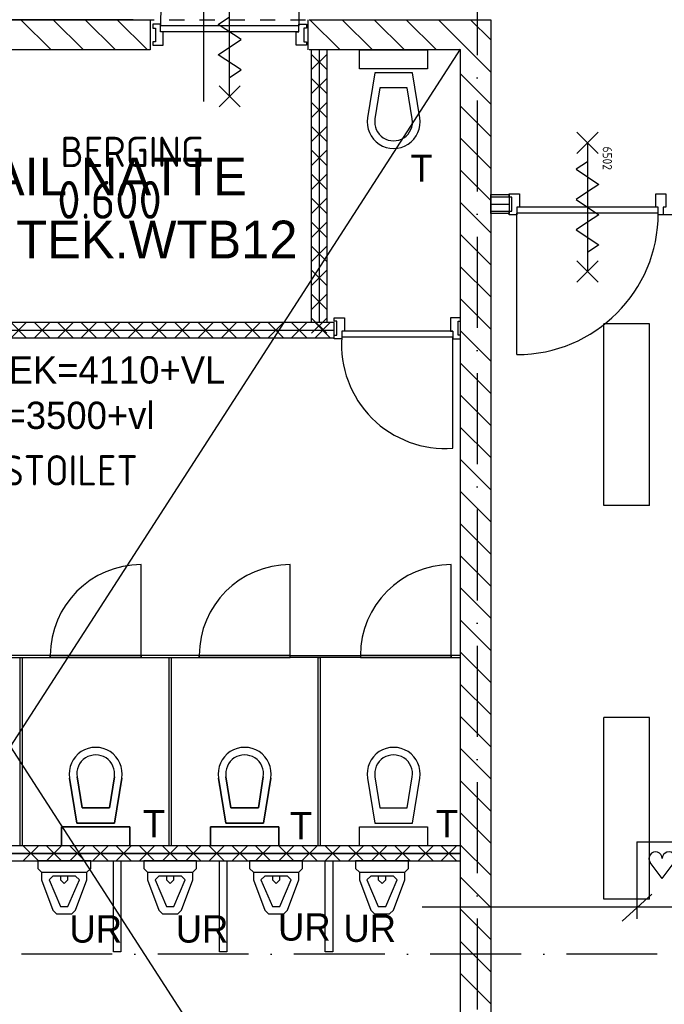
# Model space of a CAD drawing. Extents: x -866131 to -691536, y 173952 to 258052.
# Tile 97 of 160: x -769925 to -765666, y 216940 to 223441. Entities that reach past the tile are written whole.
import ezdxf
from ezdxf.enums import TextEntityAlignment as Align

# ---------------------------------------------------------------- set-up
doc = ezdxf.new("R2010")
doc.units = 0
doc.header["$LTSCALE"] = 100
for name, pattern in [('2322107', [2000, 1000, 1000]), ('2322121', [2000, 1000, 1000]), ('CENTER4', [5, 3.125, -0.625, 0.625, -0.625]), ('DASHDOT', [9, 6, -1.5, 0, -1.5]), ('HIDDEN', [2, 1, -1])]:
    doc.linetypes.add(name, pattern=pattern)
doc.layers.get('0').update_dxf_attribs({"linetype": 'CONTINUOUS'})
for name, color, linetype in [('AL$1----_ALGEMEEN', 7, 'CONTINUOUS'), ('AL$7----_STRAMIEN', 1, 'DASHDOT'), ('AL22----_BINNENWAND', 7, 'CONTINUOUS'), ('AL22----_CAMPINGWANDJE', 1, 'CONTINUOUS'), ('AL28----_KONSTRUKTIE', 3, 'CONTINUOUS'), ('AL32----_BINNENKOZ', 7, 'CONTINUOUS'), ('AL32----_DRAAIRICHTING', 1, 'CONTINUOUS'), ('AL65----_BEVEILIGING', 7, 'CONTINUOUS'), ('AL74----_INRSANITAIR', 7, 'CONTINUOUS'), ('ALL-----_REFLIJNEN', 8, 'CONTINUOUS'), ('ALN-----_BLOCKNAAM', 2, 'CONTINUOUS'), ('ALXA1---_RASTER50', 12, 'CONTINUOUS'), ('ALXA7---_KALKZVUIL', 1, 'CONTINUOUS'), ('ALXAB---_PREFABBETON', 1, 'CONTINUOUS'), ('ARMATUUR', 8, 'CONTINUOUS'), ('BOUW', 8, 'CONTINUOUS'), ('MV-BINNENKOZIJN', 1, 'CONTINUOUS'), ('VOLGNUMMER', 7, 'CONTINUOUS'), ('WL524---', 4, 'CONTINUOUS'), ('WL561---_AANVOER', 4, 'CONTINUOUS'), ('WL570---', 3, 'CONTINUOUS'), ('WL570---_RETOUR', 3, 'CONTINUOUS'), ('WL570---_TOEVOER', 3, 'CONTINUOUS')]:
    doc.layers.add(name, color=color, linetype=linetype)
doc.styles.add('BURO-018', font='BUROFONT.shx', dxfattribs={"height": 180})
doc.styles.add('BURO-025', font='BUROFONT.shx', dxfattribs={"height": 250})
doc.styles.get("Standard").update_dxf_attribs({"font": 'ISOCP'})

# ---------------------------------------------------------------- blocks, each defined once
blk = doc.blocks.new('A$C4CDC756A')
at = {"layer": 'BOUW', "color": 1, "style": 'BURO-018'}
for s, p in [('OK.DEK=4110+VL', (0, 300)), ('PL.h.=3500+vl', (0, 0))]:
    blk.add_text(s, height=180, dxfattribs=at).set_placement(p)
blk = doc.blocks.new('HART')
at = {"color": 1}
for q in [(-28.1, 39.5), (51.4, 39.5)]:
    blk.add_line((11.6, -12.9), q, dxfattribs=at)
for centre, start, end in [((-10.5, 52.8), 0, 217.1867), ((33.8, 52.8), 322.8133, 180)]:
    blk.add_arc(centre, 22.1, start, end, dxfattribs=at)
blk = doc.blocks.new('6502')
at = {"layer": 'AL65----_BEVEILIGING', "linetype": 'CONTINUOUS'}
for points in [[(-495, -70), (-355, 70)], [(-495, 70), (-355, -70)], [(-300, 0), (-250, -75), (-150, 75), (-100, 0)], [(-100, 0), (-50, -75), (50, 75), (100, 0)], [(100, 0), (150, -75), (250, 75), (300, 0)], [(355, -70), (495, 70)], [(355, 70), (495, -70)], [(-425, 0), (425, 0)]]:
    blk.add_lwpolyline(points, dxfattribs=at)
at = {"layer": 'ALN-----_BLOCKNAAM', "linetype": 'CONTINUOUS'}
blk.add_text('6502', height=61.02, dxfattribs=at).set_placement((-400, 100))

msp = doc.modelspace()

# ---------------------------------------------------------------- linework, layer by layer
at = {"layer": 'AL$1----_ALGEMEEN', "color": 8}
msp.add_line((-769174.826, 223441.366), (-772456.826, 223441.366), dxfattribs=at)
at = {"layer": 'AL$1----_ALGEMEEN', "color": 8, "linetype": 'HIDDEN'}
msp.add_line((-772336.826, 223441.366), (-767082.826, 223441.366), dxfattribs=at)
at = {"layer": 'AL$7----_STRAMIEN'}
msp.add_line((-766902.826, 252610.366), (-766902.826, 179321.228), dxfattribs=at)
at = {"layer": 'AL$7----_STRAMIEN', "color": 1}
msp.add_lwpolyline([(-730609.16, 217271.228), (-862679.018, 217271.228)], dxfattribs=at)
at = {"layer": 'AL22----_BINNENWAND', "color": 8}
for p, q in [((-767996.826, 221441.366), (-767996.826, 223241.366)), ((-767896.826, 223241.366), (-767896.826, 221441.366)), ((-767846.826, 221441.366), (-770162.826, 221441.366)), ((-767896.826, 221441.366), (-767996.826, 221441.366)), ((-767846.826, 221341.366), (-767846.826, 221441.366)), ((-770162.826, 221341.366), (-767846.826, 221341.366)), ((-767012.826, 217986.861), (-770848.826, 217986.861)), ((-767012.826, 217886.861), (-767012.826, 217986.861)), ((-770848.826, 217936.861), (-767012.826, 217936.861)), ((-770848.826, 217936.861), (-767012.826, 217936.861)), ((-770848.826, 217886.861), (-767012.826, 217886.861))]:
    msp.add_line(p, q, dxfattribs=at)
msp.add_lwpolyline([(-766812.826, 222286.366), (-766690.326, 222286.366), (-766690.326, 222161.366), (-766812.826, 222161.366)], close=True, dxfattribs=at)
at = {"layer": 'AL22----_BINNENWAND', "color": 8, "linetype": 'CONTINUOUS'}
for points in [[(-766812.826, 222271.366), (-766690.326, 222271.366)], [(-766812.826, 222176.366), (-766690.326, 222176.366)]]:
    msp.add_lwpolyline(points, dxfattribs=at)
at = {"layer": 'AL22----_CAMPINGWANDJE', "color": 8}
for p, q in [((-769722.826, 219243.361), (-770106.826, 219243.361)), ((-770106.826, 219230.361), (-769722.826, 219230.361)), ((-769921.326, 217986.861), (-769921.326, 219230.361)), ((-769921.326, 219230.361), (-769908.326, 219230.361)), ((-769908.326, 219230.361), (-769908.326, 217986.861)), ((-769722.826, 219230.361), (-769722.826, 219243.361)), ((-769122.826, 219243.361), (-769122.826, 219230.361)), ((-768738.826, 219243.361), (-769122.826, 219243.361)), ((-769122.826, 219230.361), (-768738.826, 219230.361)), ((-768937.326, 217986.861), (-768937.326, 219230.361)), ((-768937.326, 219230.361), (-768924.326, 219230.361)), ((-768924.326, 219230.361), (-768924.326, 217986.861)), ((-768738.826, 219230.361), (-768738.826, 219243.361)), ((-768138.826, 219230.361), (-768138.826, 219243.361)), ((-768138.826, 219243.361), (-767673.827, 219243.361)), ((-767673.827, 219230.361), (-768138.826, 219230.361)), ((-767953.327, 217986.861), (-767953.327, 219230.361)), ((-767953.327, 219230.361), (-767940.327, 219230.361)), ((-767940.327, 219230.361), (-767940.327, 217986.861)), ((-767673.827, 219243.361), (-767673.827, 219230.361)), ((-767013.827, 219243.361), (-767073.827, 219243.361)), ((-767073.827, 219243.361), (-767073.827, 219230.361)), ((-767073.827, 219230.361), (-767013.827, 219230.361)), ((-767013.827, 219230.361), (-767013.827, 219243.361))]:
    msp.add_line(p, q, dxfattribs=at)
at = {"layer": 'AL28----_KONSTRUKTIE', "color": 8, "linetype": 'CONTINUOUS'}
for p, q in [((-770662.826, 223441.366), (-769062.826, 223441.366)), ((-769062.826, 223441.366), (-769062.826, 223241.366)), ((-768012.826, 223441.366), (-766812.826, 223441.366)), ((-768012.826, 223441.366), (-766812.826, 223441.366)), ((-766812.826, 223441.366), (-766812.826, 223441.366)), ((-766812.826, 223441.366), (-766812.826, 213841.366)), ((-766812.826, 223441.366), (-766812.826, 213841.366)), ((-766812.826, 223441.366), (-766812.826, 223441.366)), ((-769212.826, 223241.366), (-770162.826, 223241.366)), ((-769062.826, 223241.366), (-769212.826, 223241.366)), ((-767012.826, 223241.366), (-768012.826, 223241.366)), ((-767012.826, 223241.366), (-768012.826, 223241.366)), ((-767012.826, 214041.366), (-767012.826, 223241.366)), ((-767012.826, 214041.366), (-767012.826, 223241.366))]:
    msp.add_line(p, q, dxfattribs=at)
at = {"layer": 'AL32----_BINNENKOZ', "color": 8}
for p, q in [((-768080.826, 224330.366), (-768080.826, 223400.366)), ((-769044.826, 223411.366), (-769044.826, 223386.366)), ((-768994.826, 223411.366), (-769044.826, 223411.366)), ((-769044.826, 223386.366), (-769028.826, 223386.366)), ((-769028.826, 223386.366), (-769028.826, 223294.366)), ((-768994.826, 223360.366), (-768994.826, 223411.366)), ((-768080.826, 223400.366), (-768994.826, 223400.366)), ((-768080.826, 223360.366), (-768080.826, 223411.366)), ((-768080.826, 223411.366), (-768030.826, 223411.366)), ((-768030.826, 223386.366), (-768046.826, 223386.366)), ((-768046.826, 223386.366), (-768046.826, 223294.366)), ((-768030.826, 223411.366), (-768030.826, 223386.366)), ((-768977.826, 223360.366), (-768994.826, 223360.366)), ((-768080.826, 223360.366), (-768994.826, 223360.366)), ((-768977.826, 223272.366), (-768977.826, 223360.366)), ((-768097.826, 223272.366), (-768097.826, 223360.366)), ((-768097.826, 223360.366), (-768080.826, 223360.366)), ((-769028.826, 223294.366), (-769044.826, 223294.366)), ((-769044.826, 223294.366), (-769044.826, 223272.366)), ((-769044.826, 223272.366), (-768977.826, 223272.366)), ((-768030.826, 223272.366), (-768097.826, 223272.366)), ((-768046.826, 223294.366), (-768030.826, 223294.366)), ((-768030.826, 223294.366), (-768030.826, 223272.366)), ((-767846.826, 221451.366), (-767846.826, 221473.366)), ((-767846.826, 221473.366), (-767779.826, 221473.366)), ((-767830.826, 221451.366), (-767846.826, 221451.366)), ((-767830.826, 221359.366), (-767830.826, 221451.366)), ((-767779.826, 221473.366), (-767779.826, 221385.366)), ((-767012.826, 221473.366), (-767079.826, 221473.366)), ((-767079.826, 221473.366), (-767079.826, 221385.366)), ((-767028.826, 221359.366), (-767028.826, 221451.366)), ((-767028.826, 221451.366), (-767012.826, 221451.366)), ((-767012.826, 221451.366), (-767012.826, 221473.366)), ((-767779.826, 221385.366), (-767796.826, 221385.366)), ((-767796.826, 221385.366), (-767796.826, 221334.366)), ((-767062.826, 221385.366), (-767796.826, 221385.366)), ((-767079.826, 221385.366), (-767062.826, 221385.366)), ((-767062.826, 221385.366), (-767062.826, 221334.366)), ((-767846.826, 221334.366), (-767846.826, 221359.366)), ((-767846.826, 221359.366), (-767830.826, 221359.366)), ((-767796.826, 221334.366), (-767846.826, 221334.366)), ((-767062.826, 221345.366), (-767796.826, 221345.366)), ((-767062.826, 221334.366), (-767012.826, 221334.366)), ((-767012.826, 221359.366), (-767028.826, 221359.366)), ((-767012.826, 221334.366), (-767012.826, 221359.366)), ((-769122.826, 219243.361), (-769722.826, 219243.361)), ((-769722.826, 219243.361), (-769722.826, 219230.361)), ((-769722.826, 219230.361), (-769122.826, 219230.361)), ((-769122.826, 219230.361), (-769122.826, 219243.361)), ((-768138.826, 219243.361), (-768738.826, 219243.361)), ((-768738.826, 219243.361), (-768738.826, 219230.361)), ((-768738.826, 219230.361), (-768138.826, 219230.361)), ((-768138.826, 219230.361), (-768138.826, 219243.361)), ((-767073.827, 219243.361), (-767673.827, 219243.361)), ((-767673.827, 219243.361), (-767673.827, 219230.361)), ((-767673.827, 219230.361), (-767073.827, 219230.361)), ((-767073.827, 219230.361), (-767073.827, 219243.361))]:
    msp.add_line(p, q, dxfattribs=at)
for points in [[(-766690.326, 222152.866), (-766690.326, 222177.866), (-766674.326, 222177.866), (-766674.326, 222269.866), (-766690.326, 222269.866), (-766690.326, 222291.866), (-766623.326, 222291.866), (-766623.326, 222203.866), (-766640.326, 222203.866), (-766640.326, 222152.866), (-766690.326, 222152.866)], [(-765673.326, 222152.866), (-765706.326, 222152.866), (-765706.326, 222203.866), (-765723.326, 222203.866), (-765723.326, 222291.866), (-765656.326, 222291.866), (-765656.326, 222203.866), (-765673.326, 222203.866), (-765673.326, 222152.866), (-765706.326, 222152.866)], [(-765706.326, 222203.866), (-766640.326, 222203.866)], [(-765706.326, 222163.866), (-766640.326, 222163.866)], [(-765489.326, 222152.866), (-765673.326, 222152.866)]]:
    msp.add_lwpolyline(points, dxfattribs=at)
msp.add_arc((-768078.425, 223413.882), 916.501, 89.6500051, 180.8449877, dxfattribs=at)
at = {"layer": 'AL32----_DRAAIRICHTING', "color": 8}
for p, q in [((-767062.826, 220611.366), (-767062.826, 221345.366)), ((-769122.826, 219243.361), (-769122.826, 219843.361)), ((-768138.826, 219243.361), (-768138.826, 219843.361)), ((-767073.827, 219243.361), (-767073.827, 219843.361)), ((-769722.826, 219243.361), (-769122.826, 219243.361)), ((-768738.826, 219243.361), (-768138.826, 219243.361)), ((-767673.827, 219243.361), (-767073.827, 219243.361))]:
    msp.add_line(p, q, dxfattribs=at)
msp.add_lwpolyline([(-766640.326, 221229.866), (-766640.326, 222163.866)], dxfattribs=at)
for centre, radius, start, end in [((-766640.326, 222163.866), 934, 270, 360), ((-767112.878, 221295.314), 685.777, 175.814505, 274.185495), ((-769122.826, 219243.361), 600, 90, 180), ((-768138.826, 219243.361), 600, 90, 180), ((-767073.827, 219243.361), 600, 90, 180)]:
    msp.add_arc(centre, radius, start, end, dxfattribs=at)
at = {"layer": 'AL65----_BEVEILIGING', "color": 8, "linetype": 'CONTINUOUS'}
for p, q in [((-768537.826, 222935.366), (-768537.826, 223785.366)), ((-768612.826, 223410.366), (-768537.826, 223460.366)), ((-768462.826, 223310.366), (-768612.826, 223410.366)), ((-768612.826, 223210.366), (-768537.826, 223260.366)), ((-768537.826, 223260.366), (-768462.826, 223310.366)), ((-768462.826, 223110.366), (-768612.826, 223210.366)), ((-768537.826, 223060.366), (-768462.826, 223110.366)), ((-768607.826, 222865.366), (-768467.826, 223005.366)), ((-768467.826, 222865.366), (-768607.826, 223005.366))]:
    msp.add_line(p, q, dxfattribs=at)
at = {"layer": 'AL74----_INRSANITAIR', "color": 8, "linetype": 'CONTINUOUS'}
for p, q in [((-767679.826, 223116.366), (-767679.826, 223241.366)), ((-767679.826, 223241.366), (-767229.826, 223241.366)), ((-767229.826, 223241.366), (-767229.826, 223116.366)), ((-767229.826, 223116.366), (-767679.826, 223116.366)), ((-767579.826, 223091.366), (-767627.608, 222794.143)), ((-767329.826, 223091.366), (-767579.826, 223091.366)), ((-767282.045, 222794.143), (-767329.826, 223091.366)), ((-767545.26, 222991.366), (-767578.242, 222786.207)), ((-767364.392, 222991.366), (-767545.26, 222991.366)), ((-767331.411, 222786.207), (-767364.392, 222991.366)), ((-767629.826, 222841.366), (-767629.826, 222841.366)), ((-767504.826, 222666.366), (-767504.826, 222666.366)), ((-769472.826, 218561.861), (-769472.826, 218561.861)), ((-769372.826, 218561.861), (-769372.826, 218561.861)), ((-768488.826, 218561.861), (-768488.826, 218561.861)), ((-768388.826, 218561.861), (-768388.826, 218561.861)), ((-767404.826, 218561.861), (-767404.826, 218561.861)), ((-769513.26, 218236.861), (-769546.242, 218442.02)), ((-769546.242, 218442.02), (-769513.26, 218236.861)), ((-769299.411, 218442.02), (-769332.392, 218236.861)), ((-769332.392, 218236.861), (-769299.411, 218442.02)), ((-768529.26, 218236.861), (-768562.242, 218442.02)), ((-768562.242, 218442.02), (-768529.26, 218236.861)), ((-768315.411, 218442.02), (-768348.392, 218236.861)), ((-768348.392, 218236.861), (-768315.411, 218442.02)), ((-767578.242, 218442.02), (-767545.26, 218236.861)), ((-767364.392, 218236.861), (-767331.411, 218442.02)), ((-769597.826, 218386.861), (-769597.826, 218386.861)), ((-769547.826, 218136.861), (-769595.608, 218434.084)), ((-769595.608, 218434.084), (-769547.826, 218136.861)), ((-769250.045, 218434.084), (-769297.826, 218136.861)), ((-769297.826, 218136.861), (-769250.045, 218434.084)), ((-769247.826, 218386.861), (-769247.826, 218386.861)), ((-768613.826, 218386.861), (-768613.826, 218386.861)), ((-768563.826, 218136.861), (-768611.608, 218434.084)), ((-768611.608, 218434.084), (-768563.826, 218136.861)), ((-768266.045, 218434.084), (-768313.826, 218136.861)), ((-768313.826, 218136.861), (-768266.045, 218434.084)), ((-768263.826, 218386.861), (-768263.826, 218386.861)), ((-767627.608, 218434.084), (-767579.826, 218136.861)), ((-767329.826, 218136.861), (-767282.045, 218434.084)), ((-767279.826, 218386.861), (-767279.826, 218386.861)), ((-769332.392, 218236.861), (-769513.26, 218236.861)), ((-769513.26, 218236.861), (-769332.392, 218236.861)), ((-768348.392, 218236.861), (-768529.26, 218236.861)), ((-768529.26, 218236.861), (-768348.392, 218236.861)), ((-767545.26, 218236.861), (-767364.392, 218236.861)), ((-769297.826, 218136.861), (-769547.826, 218136.861)), ((-769547.826, 218136.861), (-769297.826, 218136.861)), ((-768313.826, 218136.861), (-768563.826, 218136.861)), ((-768563.826, 218136.861), (-768313.826, 218136.861)), ((-767579.826, 218136.861), (-767329.826, 218136.861)), ((-769197.826, 218111.861), (-769647.826, 218111.861)), ((-769647.826, 218111.861), (-769647.826, 217986.861)), ((-769647.826, 217986.861), (-769647.826, 218111.861)), ((-769647.826, 218111.861), (-769197.826, 218111.861)), ((-769197.826, 217986.861), (-769197.826, 218111.861)), ((-769197.826, 218111.861), (-769197.826, 217986.861)), ((-768213.826, 218111.861), (-768663.826, 218111.861)), ((-768663.826, 218111.861), (-768663.826, 217986.861)), ((-768663.826, 217986.861), (-768663.826, 218111.861)), ((-768663.826, 218111.861), (-768213.826, 218111.861)), ((-768213.826, 217986.861), (-768213.826, 218111.861)), ((-768213.826, 218111.861), (-768213.826, 217986.861)), ((-767679.826, 217986.861), (-767679.826, 218111.861)), ((-767679.826, 218111.861), (-767229.826, 218111.861)), ((-767229.826, 218111.861), (-767229.826, 217986.861)), ((-769197.826, 217986.861), (-769647.826, 217986.861)), ((-768213.826, 217986.861), (-768663.826, 217986.861)), ((-767229.826, 217986.861), (-767679.826, 217986.861)), ((-769805.826, 217886.861), (-769805.826, 217836.861)), ((-769455.826, 217886.861), (-769805.826, 217886.861)), ((-769455.826, 217836.861), (-769455.826, 217886.861)), ((-769105.826, 217886.861), (-769105.826, 217836.861)), ((-768755.826, 217886.861), (-769105.826, 217886.861)), ((-768755.826, 217836.861), (-768755.826, 217886.861)), ((-768405.826, 217886.861), (-768405.826, 217836.861)), ((-768055.826, 217886.861), (-768405.826, 217886.861)), ((-768055.826, 217836.861), (-768055.826, 217886.861)), ((-767705.826, 217886.861), (-767705.826, 217836.861)), ((-767355.826, 217886.861), (-767705.826, 217886.861)), ((-767355.826, 217836.861), (-767355.826, 217886.861)), ((-769805.826, 217836.861), (-769780.826, 217811.861)), ((-769780.826, 217811.861), (-769780.826, 217761.861)), ((-769780.826, 217811.861), (-769780.826, 217811.861)), ((-769780.826, 217811.861), (-769480.826, 217811.861)), ((-769480.826, 217811.861), (-769455.826, 217836.861)), ((-769480.826, 217761.861), (-769480.826, 217811.861)), ((-769105.826, 217836.861), (-769080.826, 217811.861)), ((-769080.826, 217811.861), (-769080.826, 217761.861)), ((-769080.826, 217811.861), (-769080.826, 217811.861)), ((-769080.826, 217811.861), (-768780.826, 217811.861)), ((-768780.826, 217811.861), (-768755.826, 217836.861)), ((-768780.826, 217761.861), (-768780.826, 217811.861)), ((-768405.826, 217836.861), (-768380.826, 217811.861)), ((-768380.826, 217811.861), (-768380.826, 217761.861)), ((-768380.826, 217811.861), (-768380.826, 217811.861)), ((-768380.826, 217811.861), (-768080.826, 217811.861)), ((-768080.826, 217811.861), (-768055.826, 217836.861)), ((-768080.826, 217761.861), (-768080.826, 217811.861)), ((-767705.826, 217836.861), (-767680.826, 217811.861)), ((-767680.826, 217811.861), (-767680.826, 217761.861)), ((-767680.826, 217811.861), (-767680.826, 217811.861)), ((-767680.826, 217811.861), (-767380.826, 217811.861)), ((-767380.826, 217811.861), (-767355.826, 217836.861)), ((-767380.826, 217761.861), (-767380.826, 217811.861)), ((-769780.826, 217761.861), (-769705.826, 217561.861)), ((-769705.826, 217786.861), (-769730.826, 217761.861)), ((-769730.826, 217761.861), (-769655.826, 217586.861)), ((-769730.826, 217761.861), (-769730.826, 217761.861)), ((-769555.826, 217786.861), (-769705.826, 217786.861)), ((-769655.826, 217786.861), (-769655.826, 217761.861)), ((-769655.826, 217761.861), (-769630.826, 217736.861)), ((-769630.826, 217736.861), (-769605.826, 217761.861)), ((-769605.826, 217761.861), (-769605.826, 217786.861)), ((-769605.826, 217586.861), (-769530.826, 217761.861)), ((-769530.826, 217761.861), (-769555.826, 217786.861)), ((-769555.826, 217561.861), (-769480.826, 217761.861)), ((-769080.826, 217761.861), (-769005.826, 217561.861)), ((-769005.826, 217786.861), (-769030.826, 217761.861)), ((-769030.826, 217761.861), (-768955.826, 217586.861)), ((-769030.826, 217761.861), (-769030.826, 217761.861)), ((-768855.826, 217786.861), (-769005.826, 217786.861)), ((-768955.826, 217786.861), (-768955.826, 217761.861)), ((-768955.826, 217761.861), (-768930.826, 217736.861)), ((-768930.826, 217736.861), (-768905.826, 217761.861)), ((-768905.826, 217761.861), (-768905.826, 217786.861)), ((-768905.826, 217586.861), (-768830.826, 217761.861)), ((-768830.826, 217761.861), (-768855.826, 217786.861)), ((-768855.826, 217561.861), (-768780.826, 217761.861)), ((-768380.826, 217761.861), (-768305.826, 217561.861)), ((-768305.826, 217786.861), (-768330.826, 217761.861)), ((-768330.826, 217761.861), (-768255.826, 217586.861)), ((-768330.826, 217761.861), (-768330.826, 217761.861)), ((-768155.826, 217786.861), (-768305.826, 217786.861)), ((-768255.826, 217786.861), (-768255.826, 217761.861)), ((-768255.826, 217761.861), (-768230.826, 217736.861)), ((-768230.826, 217736.861), (-768205.826, 217761.861)), ((-768205.826, 217761.861), (-768205.826, 217786.861)), ((-768205.826, 217586.861), (-768130.826, 217761.861)), ((-768130.826, 217761.861), (-768155.826, 217786.861)), ((-768155.826, 217561.861), (-768080.826, 217761.861)), ((-767680.826, 217761.861), (-767605.826, 217561.861)), ((-767605.826, 217786.861), (-767630.826, 217761.861)), ((-767630.826, 217761.861), (-767555.826, 217586.861)), ((-767630.826, 217761.861), (-767630.826, 217761.861)), ((-767455.826, 217786.861), (-767605.826, 217786.861)), ((-767555.826, 217786.861), (-767555.826, 217761.861)), ((-767555.826, 217761.861), (-767530.826, 217736.861)), ((-767530.826, 217736.861), (-767505.826, 217761.861)), ((-767505.826, 217761.861), (-767505.826, 217786.861)), ((-767505.826, 217586.861), (-767430.826, 217761.861)), ((-767430.826, 217761.861), (-767455.826, 217786.861)), ((-767455.826, 217561.861), (-767380.826, 217761.861)), ((-769705.826, 217561.861), (-769705.826, 217561.861)), ((-769705.826, 217561.861), (-769680.826, 217536.861)), ((-769680.826, 217536.861), (-769580.826, 217536.861)), ((-769655.826, 217586.861), (-769605.826, 217586.861)), ((-769580.826, 217536.861), (-769555.826, 217561.861)), ((-769580.826, 217536.861), (-769580.826, 217536.861)), ((-769005.826, 217561.861), (-769005.826, 217561.861)), ((-769005.826, 217561.861), (-768980.826, 217536.861)), ((-768980.826, 217536.861), (-768880.826, 217536.861)), ((-768955.826, 217586.861), (-768905.826, 217586.861)), ((-768880.826, 217536.861), (-768855.826, 217561.861)), ((-768880.826, 217536.861), (-768880.826, 217536.861)), ((-768305.826, 217561.861), (-768305.826, 217561.861)), ((-768305.826, 217561.861), (-768280.826, 217536.861)), ((-768280.826, 217536.861), (-768180.826, 217536.861)), ((-768255.826, 217586.861), (-768205.826, 217586.861)), ((-768180.826, 217536.861), (-768155.826, 217561.861)), ((-768180.826, 217536.861), (-768180.826, 217536.861)), ((-767605.826, 217561.861), (-767605.826, 217561.861)), ((-767605.826, 217561.861), (-767580.826, 217536.861)), ((-767580.826, 217536.861), (-767480.826, 217536.861)), ((-767555.826, 217586.861), (-767505.826, 217586.861)), ((-767480.826, 217536.861), (-767455.826, 217561.861)), ((-767480.826, 217536.861), (-767480.826, 217536.861))]:
    msp.add_line(p, q, dxfattribs=at)
at = {"layer": 'AL74----_INRSANITAIR', "color": 8}
for p, q in [((-769305.826, 217286.861), (-769305.826, 217886.861)), ((-769305.826, 217886.861), (-769255.826, 217886.861)), ((-769255.826, 217886.861), (-769255.826, 217286.861)), ((-768605.826, 217286.861), (-768605.826, 217886.861)), ((-768605.826, 217886.861), (-768555.826, 217886.861)), ((-768555.826, 217886.861), (-768555.826, 217286.861)), ((-767905.826, 217286.861), (-767905.826, 217886.861)), ((-767905.826, 217886.861), (-767855.826, 217886.861)), ((-767855.826, 217886.861), (-767855.826, 217286.861)), ((-769255.826, 217286.861), (-769305.826, 217286.861)), ((-768555.826, 217286.861), (-768605.826, 217286.861)), ((-767855.826, 217286.861), (-767905.826, 217286.861))]:
    msp.add_line(p, q, dxfattribs=at)
at = {"layer": 'AL74----_INRSANITAIR', "color": 8, "linetype": 'CONTINUOUS'}
for centre, radius, start, end in [((-767454.826, 222766.366), 175, 170.8672879, 9.1327121), ((-767454.826, 222766.366), 125, 170.8672879, 9.1327121), ((-769422.826, 218461.861), 175, 350.8672879, 189.1327121), ((-769422.826, 218461.861), 175, 350.8672879, 189.1327121), ((-768438.826, 218461.861), 175, 350.8672879, 189.1327121), ((-768438.826, 218461.861), 175, 350.8672879, 189.1327121), ((-767454.826, 218461.861), 175, 350.8672879, 189.1327121), ((-769422.826, 218461.861), 125, 350.8672879, 189.1327121), ((-769422.826, 218461.861), 125, 350.8672879, 189.1327121), ((-768438.826, 218461.861), 125, 350.8672879, 189.1327121), ((-768438.826, 218461.861), 125, 350.8672879, 189.1327121), ((-767454.826, 218461.861), 125, 350.8672879, 189.1327121)]:
    msp.add_arc(centre, radius, start, end, dxfattribs=at)
at = {"layer": 'ALL-----_REFLIJNEN', "color": 8, "linetype": 'CONTINUOUS'}
for p, q in [((-767946.826, 223241.366), (-767946.826, 221441.366)), ((-770162.826, 221391.366), (-767846.826, 221391.366)), ((-767012.826, 217936.861), (-770848.826, 217936.861))]:
    msp.add_line(p, q, dxfattribs=at)
msp.add_lwpolyline([(-766812.826, 222223.866), (-766690.326, 222223.866)], dxfattribs=at)
at = {"layer": 'ALXA1---_RASTER50', "color": 8}
msp.add_line((-768018.826, 223241.366), (-768018.826, 223441.366), dxfattribs=at)
at = {"layer": 'ALXA7---_KALKZVUIL', "color": 8}
for p, q in [((-767896.826, 223112.2), (-767996.826, 223212.2)), ((-767896.826, 223212.2), (-767996.826, 223112.2)), ((-767896.826, 222953.866), (-767996.826, 223053.866)), ((-767896.826, 223053.866), (-767996.826, 222953.866)), ((-767896.826, 222795.533), (-767996.826, 222895.533)), ((-767896.826, 222895.533), (-767996.826, 222795.533)), ((-767896.826, 222637.2), (-767996.826, 222737.2)), ((-767896.826, 222737.2), (-767996.826, 222637.2)), ((-767896.826, 222478.866), (-767996.826, 222578.866)), ((-767896.826, 222578.866), (-767996.826, 222478.866)), ((-767896.826, 222320.533), (-767996.826, 222420.533)), ((-767896.826, 222420.533), (-767996.826, 222320.533)), ((-767896.826, 222162.2), (-767996.826, 222262.2)), ((-767896.826, 222262.2), (-767996.826, 222162.2)), ((-767896.826, 222003.866), (-767996.826, 222103.866)), ((-767896.826, 222103.866), (-767996.826, 222003.866)), ((-767896.826, 221845.533), (-767996.826, 221945.533)), ((-767896.826, 221945.533), (-767996.826, 221845.533)), ((-767896.826, 221687.2), (-767996.826, 221787.2)), ((-767896.826, 221787.2), (-767996.826, 221687.2)), ((-767896.826, 221528.866), (-767996.826, 221628.866)), ((-767896.826, 221628.866), (-767996.826, 221528.866)), ((-769881.226, 221441.366), (-769981.226, 221341.366)), ((-769981.226, 221441.366), (-769881.226, 221341.366)), ((-769726.826, 221441.366), (-769826.826, 221341.366)), ((-769826.826, 221441.366), (-769726.826, 221341.366)), ((-769572.426, 221441.366), (-769672.426, 221341.366)), ((-769672.426, 221441.366), (-769572.426, 221341.366)), ((-769418.026, 221441.366), (-769518.026, 221341.366)), ((-769518.026, 221441.366), (-769418.026, 221341.366)), ((-769263.626, 221441.366), (-769363.626, 221341.366)), ((-769363.626, 221441.366), (-769263.626, 221341.366)), ((-769109.226, 221441.366), (-769209.226, 221341.366)), ((-769209.226, 221441.366), (-769109.226, 221341.366)), ((-768954.826, 221441.366), (-769054.826, 221341.366)), ((-769054.826, 221441.366), (-768954.826, 221341.366)), ((-768800.426, 221441.366), (-768900.426, 221341.366)), ((-768900.426, 221441.366), (-768800.426, 221341.366)), ((-768646.026, 221441.366), (-768746.026, 221341.366)), ((-768746.026, 221441.366), (-768646.026, 221341.366)), ((-768491.626, 221441.366), (-768591.626, 221341.366)), ((-768591.626, 221441.366), (-768491.626, 221341.366)), ((-768337.226, 221441.366), (-768437.226, 221341.366)), ((-768437.226, 221441.366), (-768337.226, 221341.366)), ((-768182.826, 221441.366), (-768282.826, 221341.366)), ((-768282.826, 221441.366), (-768182.826, 221341.366)), ((-768028.426, 221441.366), (-768128.426, 221341.366)), ((-768128.426, 221441.366), (-768028.426, 221341.366)), ((-767896.826, 221370.533), (-767996.826, 221470.533)), ((-767896.826, 221470.533), (-767996.826, 221370.533)), ((-767874.026, 221441.366), (-767974.026, 221341.366)), ((-767974.026, 221441.366), (-767874.026, 221341.366)), ((-769901.466, 217886.861), (-769801.466, 217986.861)), ((-769801.466, 217886.861), (-769901.466, 217986.861)), ((-769748.026, 217886.861), (-769648.026, 217986.861)), ((-769648.026, 217886.861), (-769748.026, 217986.861)), ((-769594.586, 217886.861), (-769494.586, 217986.861)), ((-769494.586, 217886.861), (-769594.586, 217986.861)), ((-769441.146, 217886.861), (-769341.146, 217986.861)), ((-769341.146, 217886.861), (-769441.146, 217986.861)), ((-769287.706, 217886.861), (-769187.706, 217986.861)), ((-769187.706, 217886.861), (-769287.706, 217986.861)), ((-769134.266, 217886.861), (-769034.266, 217986.861)), ((-769034.266, 217886.861), (-769134.266, 217986.861)), ((-768980.826, 217886.861), (-768880.826, 217986.861)), ((-768880.826, 217886.861), (-768980.826, 217986.861)), ((-768827.386, 217886.861), (-768727.386, 217986.861)), ((-768727.386, 217886.861), (-768827.386, 217986.861)), ((-768673.946, 217886.861), (-768573.946, 217986.861)), ((-768573.946, 217886.861), (-768673.946, 217986.861)), ((-768520.506, 217886.861), (-768420.506, 217986.861)), ((-768420.506, 217886.861), (-768520.506, 217986.861)), ((-768367.066, 217886.861), (-768267.066, 217986.861)), ((-768267.066, 217886.861), (-768367.066, 217986.861)), ((-768213.626, 217886.861), (-768113.626, 217986.861)), ((-768113.626, 217886.861), (-768213.626, 217986.861)), ((-768060.186, 217886.861), (-767960.186, 217986.861)), ((-767960.186, 217886.861), (-768060.186, 217986.861)), ((-767906.746, 217886.861), (-767806.746, 217986.861)), ((-767806.746, 217886.861), (-767906.746, 217986.861)), ((-767753.306, 217886.861), (-767653.306, 217986.861)), ((-767653.306, 217886.861), (-767753.306, 217986.861)), ((-767599.866, 217886.861), (-767499.866, 217986.861)), ((-767499.866, 217886.861), (-767599.866, 217986.861)), ((-767446.426, 217886.861), (-767346.426, 217986.861)), ((-767346.426, 217886.861), (-767446.426, 217986.861)), ((-767292.986, 217886.861), (-767192.986, 217986.861)), ((-767192.986, 217886.861), (-767292.986, 217986.861)), ((-767139.546, 217886.861), (-767039.546, 217986.861)), ((-767039.546, 217886.861), (-767139.546, 217986.861))]:
    msp.add_line(p, q, dxfattribs=at)
at = {"layer": 'ALXAB---_PREFABBETON', "color": 8}
for p, q in [((-769716.582, 223241.366), (-769916.582, 223441.366)), ((-769504.45, 223241.366), (-769704.45, 223441.366)), ((-769292.318, 223241.366), (-769492.318, 223441.366)), ((-769080.185, 223241.366), (-769280.185, 223441.366)), ((-769062.826, 223436.139), (-769068.053, 223441.366)), ((-767807.393, 223241.366), (-768007.393, 223441.366)), ((-767595.261, 223241.366), (-767795.261, 223441.366)), ((-767383.129, 223241.366), (-767583.129, 223441.366)), ((-767170.997, 223241.366), (-767370.997, 223441.366)), ((-766812.826, 223095.327), (-767158.865, 223441.366)), ((-766812.826, 223307.459), (-766946.733, 223441.366)), ((-766812.826, 222883.195), (-767012.826, 223083.195)), ((-766812.826, 222671.063), (-767012.826, 222871.063)), ((-766812.826, 222458.931), (-767012.826, 222658.931)), ((-766812.826, 222246.799), (-767012.826, 222446.799)), ((-766812.826, 222034.667), (-767012.826, 222234.667)), ((-766812.826, 221822.535), (-767012.826, 222022.535)), ((-766812.826, 221610.403), (-767012.826, 221810.403)), ((-766812.826, 221398.271), (-767012.826, 221598.271)), ((-766812.826, 221186.139), (-767012.826, 221386.139)), ((-766812.826, 220974.007), (-767012.826, 221174.007)), ((-766812.826, 220761.875), (-767012.826, 220961.875)), ((-766812.826, 220549.743), (-767012.826, 220749.743)), ((-766812.826, 220337.611), (-767012.826, 220537.611)), ((-766812.826, 220125.479), (-767012.826, 220325.479)), ((-766812.826, 219913.347), (-767012.826, 220113.347)), ((-766812.826, 219701.215), (-767012.826, 219901.215)), ((-766812.826, 219489.083), (-767012.826, 219689.083)), ((-766812.826, 219276.951), (-767012.826, 219476.951)), ((-766812.826, 219064.819), (-767012.826, 219264.819)), ((-766812.826, 218852.687), (-767012.826, 219052.687)), ((-766812.826, 218640.555), (-767012.826, 218840.555)), ((-766812.826, 218428.423), (-767012.826, 218628.423)), ((-766812.826, 218216.291), (-767012.826, 218416.291)), ((-766812.826, 218004.158), (-767012.826, 218204.158)), ((-766812.826, 217792.026), (-767012.826, 217992.026)), ((-766812.826, 217579.894), (-767012.826, 217779.894)), ((-766812.826, 217367.762), (-767012.826, 217567.762)), ((-766812.826, 217155.63), (-767012.826, 217355.63)), ((-766812.826, 216943.498), (-767012.826, 217143.498))]:
    msp.add_line(p, q, dxfattribs=at)
at = {"layer": 'ARMATUUR', "color": 8}
for points in [[(-765765.326, 221434.217), (-766065.326, 221434.217)], [(-766065.326, 220234.217), (-766065.326, 221434.217)], [(-765765.326, 220234.217), (-765765.326, 221434.217)], [(-765765.326, 220234.217), (-766065.326, 220234.217)], [(-766065.326, 217634.217), (-766065.326, 218834.217)], [(-765765.326, 218834.217), (-766065.326, 218834.217)], [(-765765.326, 217634.217), (-765765.326, 218834.217)], [(-765765.326, 217634.217), (-766065.326, 217634.217)]]:
    msp.add_lwpolyline(points, dxfattribs=at)
at = {"layer": 'WL524---', "color": 4, "linetype": '2322121'}
msp.add_line((-768710.157, 224649.267), (-768710.157, 222900.835), dxfattribs=at)
at = {"layer": 'WL524---', "color": 6, "linetype": '2322121'}
msp.add_line((-769247.826, 218386.722), (-769247.826, 218386.722), dxfattribs=at)
at = {"layer": 'WL561---_AANVOER', "linetype": '2322107'}
for p, q in [((-766258.407, 217582.584), (-767266.502, 217582.584)), ((-761685.893, 217582.584), (-766474.621, 217582.584))]:
    msp.add_line(p, q, dxfattribs=at)
at = {"layer": 'WL570---', "color": 1}
for p, q in [((-765847.055, 218013.22), (-765090.381, 218012.408)), ((-765847.055, 218013.22), (-765847.055, 217505.452)), ((-765944.631, 217489.198), (-765749.48, 217667.999))]:
    msp.add_line(p, q, dxfattribs=at)
at = {"layer": 'WL570---_RETOUR', "color": 1}
for p, q in [((-767022.951, 214056.232), (-772958.707, 223243.553)), ((-772950.902, 214051.519), (-767012.403, 223246.569))]:
    msp.add_line(p, q, dxfattribs=at)

# ---------------------------------------------------------------- block references
at = {"layer": 'AL65----_BEVEILIGING', "color": 8, "rotation": 270}
msp.add_blockref('6502', (-766173.326, 222203.866), dxfattribs=at)
at = {"layer": 'MV-BINNENKOZIJN'}
msp.add_blockref('A$C4CDC756A', (-770586.929, 220739.072), dxfattribs=at)
at = {"layer": 'WL570---_RETOUR', "xscale": 2, "yscale": 2, "zscale": 2}
msp.add_blockref('HART', (-765703.565, 217796.961), dxfattribs=at)

# ---------------------------------------------------------------- texts
at = {"layer": 'BOUW', "color": 1, "style": 'BURO-018'}
for s, p in [('T', (-767343.809, 222370.835)), ('T', (-769110.801, 218042.66)), ('T', (-768139.706, 218029.544)), ('T', (-767175.172, 218042.66)), ('UR', (-768218.443, 217360.623)), ('UR', (-767786.725, 217352.375)), ('UR', (-769596.349, 217347.507)), ('UR', (-768894.273, 217347.507))]:
    msp.add_text(s, height=180, dxfattribs=at).set_placement(p)
at = {"layer": 'VOLGNUMMER', "color": 8, "linetype": 'BYBLOCK'}
msp.add_attdef('0.600', text='0.102', height=250, dxfattribs=at).set_placement((-769330.996, 222251.57), align=Align.MIDDLE_CENTER)
at = {"layer": 'WL570---_RETOUR', "color": 2, "style": 'BURO-025'}
for s, p in [('VOOR DETAIL NATTE', (-771861.048, 222281.351)), ('GROEP ZIE TEK.WTB12', (-771861.048, 221864.685))]:
    msp.add_text(s, height=250, dxfattribs=at).set_placement(p)
at = {"layer": 'WL570---_TOEVOER', "color": 8, "linetype": 'CENTER4'}
msp.add_text('BERGING', height=200, dxfattribs=at).set_placement((-769655.149, 222468.726))
at = {"layer": 'WL570---_TOEVOER', "color": 252, "linetype": 'CENTER4'}
msp.add_text('DAMESTOILET', height=200, dxfattribs=at).set_placement((-770660.647, 220365.817))

doc.saveas('drawing.dxf')
